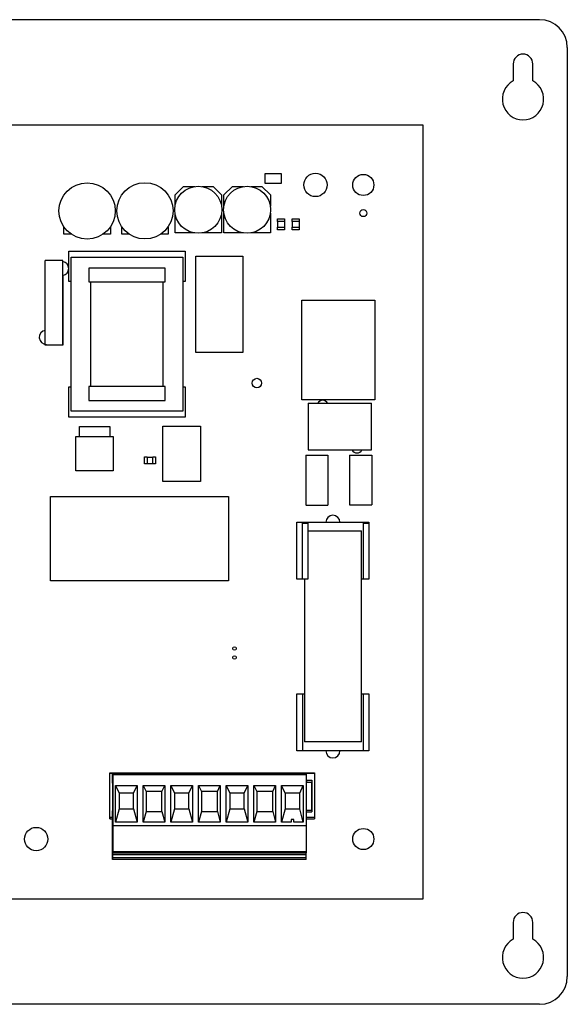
# Model space of a CAD drawing. Header units: inches. Extents: x 2.9 to 13.9, y 3.6 to 10.6.
# Tile 7 of 7: x 10.1 to 13.9, y 3.6 to 10.6. Entities that reach past the tile are written whole.
import ezdxf

# ---------------------------------------------------------------- set-up
doc = ezdxf.new("R2010")
doc.units = ezdxf.units.IN
doc.header["$MEASUREMENT"] = 0

msp = doc.modelspace()

# ---------------------------------------------------------------- linework, layer by layer
at = {"color": 7, "linetype": 'Continuous', "lineweight": 25}
for p, q in [((13.7501, 10.6364), (3.1438, 10.6364)), ((13.9469, 10.4396), (13.9469, 3.8333)), ((13.5619, 10.3215), (13.5619, 10.201)), ((13.7021, 10.201), (13.7021, 10.3215)), ((12.9219, 9.8864), (3.4219, 9.8864)), ((12.9219, 4.3864), (12.9219, 9.8864)), ((11.7999, 9.471), (11.7999, 9.5418)), ((11.7999, 9.5418), (11.914, 9.5418)), ((11.914, 9.5418), (11.914, 9.471)), ((11.1586, 9.3901), (11.2193, 9.4508)), ((11.2193, 9.4508), (11.2985, 9.4508)), ((11.3494, 9.4508), (11.4286, 9.4508)), ((11.4286, 9.4508), (11.4893, 9.3901)), ((11.5056, 9.3901), (11.5663, 9.4508)), ((11.5663, 9.4508), (11.6455, 9.4508)), ((11.6964, 9.4508), (11.7756, 9.4508)), ((11.7756, 9.4508), (11.8363, 9.3901)), ((11.914, 9.471), (11.7999, 9.471)), ((11.1586, 9.3109), (11.1586, 9.3901)), ((11.4893, 9.3901), (11.4893, 9.3109)), ((11.5056, 9.3109), (11.5056, 9.3901)), ((11.8363, 9.3901), (11.8363, 9.3109)), ((11.1586, 9.12), (11.1586, 9.26)), ((11.4893, 9.26), (11.4893, 9.12)), ((11.5056, 9.12), (11.5056, 9.26)), ((11.8363, 9.26), (11.8363, 9.12)), ((11.8873, 9.2208), (11.9365, 9.2208)), ((11.8873, 9.2011), (11.8873, 9.2208)), ((11.9365, 9.2011), (11.8873, 9.2011)), ((11.8883, 9.1617), (11.8883, 9.2011)), ((11.9356, 9.2011), (11.9356, 9.1617)), ((11.9365, 9.2208), (11.9365, 9.2011)), ((11.9923, 9.2011), (11.9923, 9.2208)), ((11.9923, 9.2208), (12.0415, 9.2208)), ((12.0415, 9.2011), (11.9923, 9.2011)), ((11.9933, 9.1617), (11.9933, 9.2011)), ((12.0406, 9.2011), (12.0406, 9.1617)), ((12.0415, 9.2208), (12.0415, 9.2011)), ((10.3686, 9.111), (10.3686, 9.1639)), ((10.4215, 9.111), (10.3686, 9.111)), ((10.6993, 9.111), (10.6464, 9.111)), ((10.6993, 9.1639), (10.6993, 9.111)), ((10.7796, 9.112), (10.7796, 9.1649)), ((10.8325, 9.112), (10.7796, 9.112)), ((11.1103, 9.112), (11.0574, 9.112)), ((11.1103, 9.1649), (11.1103, 9.112)), ((11.2985, 9.12), (11.1586, 9.12)), ((11.4893, 9.12), (11.3494, 9.12)), ((11.6455, 9.12), (11.5056, 9.12)), ((11.8363, 9.12), (11.6964, 9.12)), ((11.8873, 9.142), (11.8873, 9.1617)), ((11.8873, 9.1617), (11.9365, 9.1617)), ((11.9365, 9.142), (11.8873, 9.142)), ((11.9365, 9.1617), (11.9365, 9.142)), ((11.9923, 9.1617), (12.0415, 9.1617)), ((11.9923, 9.142), (11.9923, 9.1617)), ((12.0415, 9.142), (11.9923, 9.142)), ((12.0415, 9.1617), (12.0415, 9.142)), ((10.4036, 8.991), (11.2303, 8.991)), ((10.4036, 8.7744), (10.4036, 8.991)), ((11.2303, 8.991), (11.2303, 8.7744)), ((10.3609, 8.9236), (10.2359, 8.9236)), ((10.2359, 8.3236), (10.2359, 8.9236)), ((10.3609, 8.3236), (10.3609, 8.9236)), ((10.4193, 8.9477), (11.2146, 8.9477)), ((10.4193, 7.8532), (10.4193, 8.9477)), ((11.2146, 8.9477), (11.2146, 7.8532)), ((11.3066, 8.2709), (11.3066, 8.9559)), ((11.3066, 8.9559), (11.6413, 8.9559)), ((11.6413, 8.9559), (11.6413, 8.2709)), ((10.5453, 8.8709), (10.5453, 8.7725)), ((11.0886, 8.8709), (10.5453, 8.8709)), ((11.0886, 8.7725), (11.0886, 8.8709)), ((10.3609, 8.8181), (10.3609, 8.3236)), ((10.4193, 8.7744), (10.4036, 8.7744)), ((10.5453, 8.7725), (11.0886, 8.7725)), ((10.561, 8.0284), (10.561, 8.7725)), ((10.561, 8.7725), (11.0728, 8.7725)), ((11.0728, 8.7725), (11.0728, 8.0284)), ((11.2303, 8.7744), (11.2146, 8.7744)), ((12.0589, 7.9334), (12.0589, 8.6434)), ((12.0589, 8.6434), (12.5789, 8.6434)), ((12.5789, 8.6434), (12.5789, 7.9334)), ((10.3609, 8.3236), (10.2359, 8.3236)), ((11.6413, 8.2709), (11.3066, 8.2709)), ((10.4036, 7.8099), (10.4036, 8.0264)), ((10.4036, 8.0264), (10.4193, 8.0264)), ((10.5453, 8.0284), (10.5453, 7.9299)), ((11.0886, 8.0284), (10.5453, 8.0284)), ((11.0728, 8.0284), (10.561, 8.0284)), ((11.0886, 7.9299), (11.0886, 8.0284)), ((11.2146, 8.0264), (11.2303, 8.0264)), ((11.2303, 8.0264), (11.2303, 7.8099)), ((10.5453, 7.9299), (11.0886, 7.9299)), ((12.5789, 7.9334), (12.0589, 7.9334)), ((11.2146, 7.8532), (10.4193, 7.8532)), ((12.1055, 7.9094), (12.1055, 7.5786)), ((12.1055, 7.9094), (12.5544, 7.9094)), ((12.5544, 7.5786), (12.5544, 7.9094)), ((11.2303, 7.8099), (10.4036, 7.8099)), ((10.4795, 7.673), (10.4795, 7.7431)), ((10.4795, 7.7431), (10.6944, 7.7431)), ((10.6944, 7.7431), (10.6944, 7.673)), ((11.0729, 7.7469), (11.3389, 7.7469)), ((11.0729, 7.3539), (11.0729, 7.7469)), ((11.3389, 7.7469), (11.3389, 7.3539)), ((10.4541, 7.4281), (10.4541, 7.673)), ((10.4541, 7.673), (10.7198, 7.673)), ((10.7198, 7.673), (10.7198, 7.4281)), ((12.1055, 7.5786), (12.5544, 7.5786)), ((10.9416, 7.528), (10.9613, 7.528)), ((10.9416, 7.4788), (10.9416, 7.528)), ((10.9613, 7.528), (10.9613, 7.4788)), ((10.9613, 7.527), (11.0006, 7.527)), ((11.0006, 7.4788), (11.0006, 7.528)), ((11.0006, 7.528), (11.0203, 7.528)), ((11.0203, 7.528), (11.0203, 7.4788)), ((12.0879, 7.5396), (12.2454, 7.5396)), ((12.0879, 7.5396), (12.0879, 7.1865)), ((12.2454, 7.5396), (12.2454, 7.1853)), ((12.3999, 7.5406), (12.5574, 7.5406)), ((12.3999, 7.5406), (12.3999, 7.1875)), ((10.7198, 7.4281), (10.4541, 7.4281)), ((10.9613, 7.4788), (10.9416, 7.4788)), ((11.0006, 7.4798), (10.9613, 7.4798)), ((11.0203, 7.4788), (11.0006, 7.4788)), ((11.3389, 7.3539), (11.0729, 7.3539)), ((10.2739, 6.6474), (10.274, 7.2474)), ((10.274, 7.2474), (11.5389, 7.2474)), ((11.5389, 7.2474), (11.5389, 6.6474)), ((12.0879, 7.1853), (12.2454, 7.1853)), ((12.3999, 7.1863), (12.5574, 7.1863)), ((12.025, 6.6579), (12.025, 7.063)), ((12.025, 7.063), (12.5368, 7.063)), ((12.0644, 6.6579), (12.0644, 7.0575)), ((12.0644, 7.0575), (12.1038, 7.0575)), ((12.1038, 7.0575), (12.1038, 6.6579)), ((12.1038, 7.0028), (12.4834, 7.0028)), ((12.1038, 7.0028), (12.2809, 7.0028)), ((12.4837, 5.5028), (12.4837, 7.0028)), ((12.4975, 7.0575), (12.5368, 7.0575)), ((12.4975, 6.6579), (12.4975, 7.0575)), ((12.5368, 7.063), (12.5368, 7.0575)), ((12.5368, 7.0575), (12.5368, 6.6579)), ((12.0644, 6.6579), (12.025, 6.6579)), ((12.1038, 6.6579), (12.0644, 6.6579)), ((12.0782, 6.6579), (12.0782, 5.5028)), ((12.4975, 6.6579), (12.4837, 6.6579)), ((12.5368, 6.6579), (12.4975, 6.6579)), ((11.5389, 6.6474), (10.2739, 6.6474)), ((12.025, 5.8429), (12.0644, 5.8429)), ((12.025, 5.4378), (12.025, 5.8429)), ((12.0644, 5.8429), (12.0782, 5.8429)), ((12.0644, 5.8429), (12.0644, 5.4378)), ((12.4837, 5.8429), (12.4975, 5.8429)), ((12.4975, 5.8429), (12.5368, 5.8429)), ((12.4975, 5.4378), (12.4975, 5.8429)), ((12.5368, 5.8429), (12.5368, 5.4378)), ((12.4837, 5.5028), (12.0782, 5.5028)), ((12.0644, 5.4378), (12.025, 5.4378)), ((12.4975, 5.4378), (12.0644, 5.4378)), ((12.5368, 5.4378), (12.4975, 5.4378)), ((10.6942, 4.9777), (10.6942, 5.2828)), ((10.6942, 5.2828), (10.6942, 5.2808)), ((10.6942, 5.2828), (12.1509, 5.2828)), ((10.6942, 4.9672), (10.6942, 5.2808)), ((10.6942, 5.2808), (12.1509, 5.2808)), ((10.7139, 5.2651), (10.7139, 5.2769)), ((10.7139, 5.2769), (10.7139, 4.7139)), ((10.7139, 5.2769), (12.0919, 5.2769)), ((10.7139, 5.208), (10.7139, 5.2651)), ((10.7159, 5.271), (10.7159, 4.9078)), ((10.7159, 5.271), (12.0899, 5.271)), ((10.7159, 4.7198), (10.7159, 5.271)), ((12.0899, 5.271), (12.0899, 4.9078)), ((12.0919, 5.2769), (12.0919, 4.7139)), ((12.1509, 5.2828), (12.1509, 5.2808)), ((12.1509, 5.2808), (12.1509, 4.9672)), ((10.7355, 5.1922), (10.8892, 5.1922)), ((10.7355, 4.9314), (10.7355, 5.1922)), ((10.7355, 5.1922), (10.7612, 5.1371)), ((10.8635, 5.1371), (10.8892, 5.1922)), ((10.8892, 5.1922), (10.8892, 4.9314)), ((10.9323, 5.1922), (11.0861, 5.1922)), ((10.9323, 4.9314), (10.9323, 5.1922)), ((10.9323, 5.1922), (10.9525, 5.1489)), ((11.0659, 5.1489), (11.0861, 5.1922)), ((11.0861, 5.1922), (11.0861, 4.9314)), ((11.1292, 5.1922), (11.2829, 5.1922)), ((11.1292, 4.9314), (11.1292, 5.1922)), ((11.1292, 5.1922), (11.1549, 5.1371)), ((11.2572, 5.1371), (11.2829, 5.1922)), ((11.2829, 5.1922), (11.2829, 4.9314)), ((11.326, 5.1922), (11.4798, 5.1922)), ((11.326, 4.9314), (11.326, 5.1922)), ((11.326, 5.1922), (11.3462, 5.1489)), ((11.4596, 5.1489), (11.4798, 5.1922)), ((11.4798, 5.1922), (11.4798, 4.9314)), ((11.5229, 5.1922), (11.6766, 5.1922)), ((11.5229, 4.9314), (11.5229, 5.1922)), ((11.5229, 5.1922), (11.5486, 5.1371)), ((11.6509, 5.1371), (11.6766, 5.1922)), ((11.6766, 5.1922), (11.6766, 4.9314)), ((11.7197, 5.1922), (11.8735, 5.1922)), ((11.7197, 4.9314), (11.7197, 5.1922)), ((11.7197, 5.1922), (11.7399, 5.1489)), ((11.8533, 5.1489), (11.8735, 5.1922)), ((11.8735, 5.1922), (11.8735, 4.9314)), ((11.9166, 5.1922), (12.0703, 5.1922)), ((11.9166, 4.9314), (11.9166, 5.1922)), ((11.9423, 5.1371), (11.9166, 5.1922)), ((12.0446, 5.1371), (12.0703, 5.1922)), ((12.0703, 5.1922), (12.0703, 4.9314)), ((12.0919, 5.2334), (12.0967, 5.229)), ((12.0919, 5.2159), (12.1313, 5.2159)), ((12.0967, 5.229), (12.1313, 5.229)), ((12.1313, 5.229), (12.1313, 5.0039)), ((12.1313, 5.229), (12.1313, 5.2159)), ((12.1313, 5.017), (12.1313, 5.2159)), ((10.8635, 5.1371), (10.7612, 5.1371)), ((10.7612, 5.1371), (10.7612, 5.0269)), ((10.8635, 5.0269), (10.8635, 5.1371)), ((10.9525, 5.1489), (10.9525, 5.0064)), ((11.0659, 5.1489), (10.9525, 5.1489)), ((11.0659, 5.0064), (11.0659, 5.1489)), ((11.2572, 5.1371), (11.1549, 5.1371)), ((11.1549, 5.1371), (11.1549, 5.0269)), ((11.2572, 5.0269), (11.2572, 5.1371)), ((11.3462, 5.1489), (11.3462, 5.0064)), ((11.4596, 5.1489), (11.3462, 5.1489)), ((11.4596, 5.0064), (11.4596, 5.1489)), ((11.5486, 5.1371), (11.5486, 5.0269)), ((11.6509, 5.1371), (11.5486, 5.1371)), ((11.6509, 5.0269), (11.6509, 5.1371)), ((11.7399, 5.1489), (11.7399, 5.0064)), ((11.8533, 5.1489), (11.7399, 5.1489)), ((11.8533, 5.0064), (11.8533, 5.1489)), ((11.9423, 5.1371), (11.9423, 5.0269)), ((12.0446, 5.1371), (11.9423, 5.1371)), ((12.0446, 5.0269), (12.0446, 5.1371)), ((10.6942, 4.9619), (10.6942, 4.9777)), ((10.7139, 4.8674), (10.7139, 5.0111)), ((10.7612, 5.0269), (10.7355, 4.9314)), ((10.7612, 5.0269), (10.8635, 5.0269)), ((10.8635, 5.0269), (10.8892, 4.9314)), ((10.9525, 5.0064), (10.9323, 4.9314)), ((10.9525, 5.0064), (11.0659, 5.0064)), ((11.0659, 5.0064), (11.0861, 4.9314)), ((11.1549, 5.0269), (11.1292, 4.9314)), ((11.1549, 5.0269), (11.2572, 5.0269)), ((11.2572, 5.0269), (11.2829, 4.9314)), ((11.3462, 5.0064), (11.326, 4.9314)), ((11.3462, 5.0064), (11.4596, 5.0064)), ((11.4596, 5.0064), (11.4798, 4.9314)), ((11.5486, 5.0269), (11.5229, 4.9314)), ((11.5486, 5.0269), (11.6509, 5.0269)), ((11.6509, 5.0269), (11.6766, 4.9314)), ((11.7399, 5.0064), (11.7197, 4.9314)), ((11.7399, 5.0064), (11.8533, 5.0064)), ((11.8533, 5.0064), (11.8735, 4.9314)), ((11.9423, 5.0269), (11.9166, 4.9314)), ((11.9423, 5.0269), (12.0446, 5.0269)), ((12.0703, 4.9314), (12.0446, 5.0269)), ((12.0919, 5.017), (12.1313, 5.017)), ((12.0919, 5.0039), (12.1313, 5.0039)), ((12.1313, 5.017), (12.1313, 5.0039)), ((10.6942, 4.9672), (10.7139, 4.9672)), ((10.6942, 4.9672), (10.6942, 4.9541)), ((10.6942, 4.9541), (10.6942, 4.9619)), ((10.6942, 4.9541), (10.7139, 4.9541)), ((10.7159, 4.9078), (12.0899, 4.9078)), ((10.7159, 4.9078), (10.7159, 4.7198)), ((10.8892, 4.9314), (10.7355, 4.9314)), ((11.0861, 4.9314), (10.9323, 4.9314)), ((11.2829, 4.9314), (11.1292, 4.9314)), ((11.4798, 4.9314), (11.326, 4.9314)), ((11.6766, 4.9314), (11.5229, 4.9314)), ((11.8735, 4.9314), (11.7197, 4.9314)), ((11.9836, 4.9314), (11.9166, 4.9314)), ((12.0033, 4.9511), (11.9836, 4.9511)), ((11.9836, 4.9511), (11.9836, 4.9314)), ((12.0033, 4.9314), (12.0033, 4.9511)), ((12.0703, 4.9314), (12.0033, 4.9314)), ((12.0899, 4.9078), (12.0899, 4.7198)), ((12.0919, 4.9672), (12.1509, 4.9672)), ((12.0919, 4.9541), (12.1509, 4.9541)), ((12.1509, 4.9672), (12.1509, 4.9541)), ((10.7139, 4.7926), (10.7139, 4.8674)), ((10.7139, 4.6863), (10.7139, 4.7926)), ((10.7139, 4.7139), (12.0919, 4.7139)), ((10.7139, 4.7139), (10.7139, 4.7021)), ((10.7139, 4.7021), (12.0919, 4.7021)), ((10.7139, 4.7021), (10.7139, 4.6785)), ((12.0899, 4.7198), (10.7159, 4.7198)), ((12.0919, 4.7021), (12.0919, 4.7139)), ((12.0919, 4.6785), (12.0919, 4.7021)), ((10.7139, 4.6666), (10.7139, 4.6863)), ((12.0919, 4.6785), (10.7139, 4.6785)), ((10.7139, 4.6785), (10.7139, 4.6666)), ((12.0919, 4.6666), (10.7139, 4.6666)), ((12.0919, 4.6666), (12.0919, 4.6785)), ((3.4219, 4.3864), (12.9219, 4.3864)), ((13.5619, 4.2191), (13.5619, 4.0986)), ((13.7021, 4.0986), (13.7021, 4.2191)), ((13.7501, 3.6364), (3.1438, 3.6364))]:
    msp.add_line(p, q, dxfattribs=at)
at = {"color": 7, "linetype": 'Continuous', "lineweight": 25, "flags": 128}
msp.add_lwpolyline([(12.5574, 7.5406), (12.5574, 7.5358), (12.5574, 7.5217), (12.5574, 7.4991), (12.5574, 7.4692), (12.5574, 7.4336), (12.5574, 7.3942), (12.5574, 7.3531), (12.5574, 7.3126), (12.5574, 7.2748), (12.5574, 7.2418), (12.5574, 7.2154), (12.5574, 7.1969), (12.5574, 7.1875), (12.5574, 7.1863)], dxfattribs=at)
at = {"color": 7, "linetype": 'Continuous', "lineweight": 25}
for centre, radius in [((12.1569, 9.4614), 0.083), ((12.4969, 9.4614), 0.075), ((10.5339, 9.2764), 0.2), ((10.9449, 9.2774), 0.2), ((11.3239, 9.2854), 0.1673), ((11.6709, 9.2854), 0.1673), ((12.497, 9.2613), 0.025), ((11.7409, 8.0534), 0.0335), ((11.5809, 6.1664), 0.0125), ((11.5809, 6.1015), 0.0125), ((10.1719, 4.8114), 0.083), ((12.4969, 4.8114), 0.075)]:
    msp.add_circle(centre, radius, dxfattribs=at)
for centre, radius, start, end in [((13.7501, 10.4396), 0.1969, 0, 90), ((13.632, 10.3215), 0.0701, 0, 180), ((13.632, 10.0715), 0.1472, 118.4203, 61.5797), ((10.3531, 8.8675), 0.05, 279.04729, 80.95271), ((10.2438, 8.3783), 0.05, 99.06179, 270), ((12.2081, 7.8912), 0.0394, 27.51901, 152.481), ((12.452, 7.5958), 0.0394, 205.83853, 334.16147), ((12.2809, 7.063), 0.05, 0, 180), ((12.2809, 5.4378), 0.05, 180.00008, 0), ((13.632, 4.2191), 0.0701, 0, 180), ((13.632, 3.9691), 0.1472, 118.4203, 61.5797), ((13.7501, 3.8333), 0.1969, 270, 0)]:
    msp.add_arc(centre, radius, start, end, dxfattribs=at)
msp.add_open_spline([(12.0967, 5.229), (12.0957, 5.2266), (12.0941, 5.2227), (12.0925, 5.2188), (12.0919, 5.2174)], degree=3, knots=[0, 0, 0, 0, 0.641237, 1, 1, 1, 1], dxfattribs=at)

doc.saveas('drawing.dxf')
